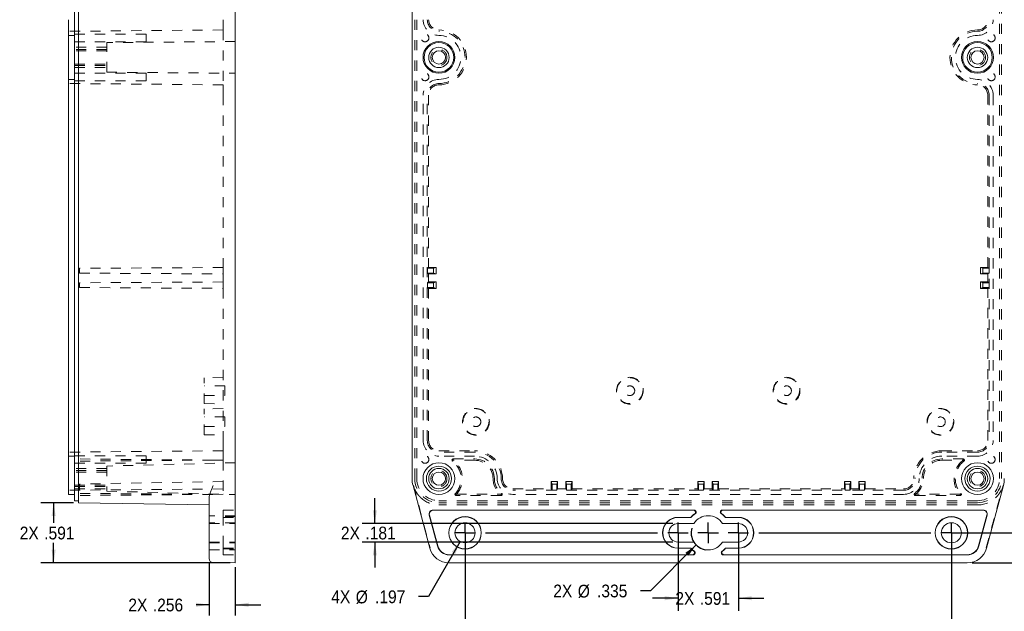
# Model space of a CAD drawing. Header units: inches. Extents: x 0.3 to 33.9, y 0.2 to 21.7.
# Tile 13 of 15: x 18.4 to 28, y 7.4 to 13.2. Entities that reach past the tile are written whole.
import ezdxf

# ---------------------------------------------------------------- set-up
doc = ezdxf.new("R2010")
doc.units = ezdxf.units.IN
doc.header["$MEASUREMENT"] = 0
doc.linetypes.add('SLD-Dashed', pattern=[0.075, 0.05, -0.025])
doc.linetypes.add('SLD-Solid', pattern=[0])
doc.layers.add('SLD-0', color=7, linetype='SLD-Solid')
doc.styles.add('SLDTEXTSTYLE1', font='GOTHIC.TTF', dxfattribs={"width": 0.913})
doc.dimstyles.new('SLDDIMSTYLE1', dxfattribs={"dimtxt": 0.125, "dimasz": 0.13, "dimexe": 0, "dimexo": 0.0625, "dimgap": 0.03125, "dimtad": 0, "dimtih": 1, "dimtoh": 1, "dimdec": 3, "dimrnd": 1e-09, "dimzin": 12, "dimdsep": 46, "dimtxsty": 'SLDTEXTSTYLE1', "dimsah": 1, "dimcen": 0.09, "dimadec": 0, "dimazin": 3, "dimtfac": 1, "dimtdec": 3, "dimtofl": 0, "dimtmove": 0, "dimatfit": 3, "dimfxl": 0, "dimfrac": 2, "dimtolj": 1, "dimtzin": 12, "dimarcsym": 0})
doc.dimstyles.new('SLDDIMSTYLE10', dxfattribs={"dimtxt": 0.125, "dimasz": 0.13, "dimexe": 0, "dimexo": 0.0625, "dimgap": 0.03125, "dimtad": 0, "dimtih": 1, "dimtoh": 1, "dimdec": 3, "dimrnd": 1e-09, "dimzin": 12, "dimdsep": 46, "dimtxsty": 'SLDTEXTSTYLE1', "dimsah": 1, "dimcen": 0, "dimadec": 0, "dimazin": 3, "dimtfac": 1, "dimtdec": 3, "dimtofl": 0, "dimtmove": 0, "dimatfit": 3, "dimfxl": 0, "dimfrac": 2, "dimtolj": 1, "dimtzin": 12, "dimarcsym": 0})
doc.dimstyles.new('SLDDIMSTYLE11', dxfattribs={"dimtxt": 0.125, "dimasz": 0.13, "dimexe": 0, "dimexo": 0.0625, "dimgap": 0.03125, "dimtad": 0, "dimtih": 1, "dimtoh": 1, "dimdec": 3, "dimrnd": 1e-09, "dimzin": 12, "dimdsep": 46, "dimtxsty": 'SLDTEXTSTYLE1', "dimsah": 1, "dimcen": 0, "dimadec": 0, "dimazin": 3, "dimtfac": 1, "dimtdec": 3, "dimtofl": 0, "dimtmove": 0, "dimatfit": 3, "dimfxl": 0, "dimfrac": 2, "dimtolj": 1, "dimtzin": 12, "dimarcsym": 0})
doc.dimstyles.new('SLDDIMSTYLE4', dxfattribs={"dimtxt": 0.125, "dimasz": 0.13, "dimexe": 0, "dimexo": 0.0625, "dimgap": 0.03125, "dimtad": 0, "dimtih": 1, "dimtoh": 1, "dimdec": 3, "dimrnd": 1e-09, "dimzin": 12, "dimdsep": 46, "dimtxsty": 'SLDTEXTSTYLE1', "dimsah": 1, "dimcen": 0.09, "dimadec": 0, "dimazin": 3, "dimtfac": 1, "dimtdec": 3, "dimtmove": 0, "dimatfit": 0, "dimfxl": 0, "dimfrac": 2, "dimtolj": 1, "dimtzin": 12, "dimarcsym": 0})

# ---------------------------------------------------------------- blocks, each defined once
blk = doc.blocks.new('*D45')
at = {"layer": 'SLD-0'}
for p, q in [((20.2254, 7.8885), (20.2254, 7.3713)), ((20.4813, 7.8463), (20.4813, 7.3737)), ((20.2254, 7.4775), (20.0984, 7.4775)), ((20.4813, 7.4775), (20.7313, 7.4775))]:
    blk.add_line(p, q, dxfattribs=at)
for points in [[(20.2254, 7.4775), (20.0954, 7.4975), (20.0954, 7.4575)], [(20.4813, 7.4775), (20.6113, 7.4575), (20.6113, 7.4975)]]:
    blk.add_solid(points, dxfattribs=at)
at = {"layer": 'SLD-0', "char_height": 0.125, "attachment_point": 1, "style": 'SLDTEXTSTYLE1'}
for s, insert in [('2X ', (19.4334, 7.5379, 2.8964)), ('.256', (19.6735, 7.5379, 2.8964))]:
    blk.add_mtext(s, dxfattribs=dict(at, insert=insert))
blk = doc.blocks.new('*D46')
at = {"layer": 'SLD-0'}
for p, q in [((18.8963, 8.4784), (18.5769, 8.4784)), ((18.7018, 8.4784), (18.7018, 8.2823)), ((18.7018, 7.8879), (18.7018, 8.0839)), ((20.4313, 7.8879), (18.5768, 7.8879))]:
    blk.add_line(p, q, dxfattribs=at)
for points in [[(18.7018, 8.4784), (18.6818, 8.3484), (18.7218, 8.3484)], [(18.7018, 7.8879), (18.7218, 8.0179), (18.6818, 8.0179)]]:
    blk.add_solid(points, dxfattribs=at)
at = {"layer": 'SLD-0', "char_height": 0.125, "attachment_point": 1, "style": 'SLDTEXTSTYLE1'}
for s, insert in [('2X ', (18.3694, 8.2436, 2.6414)), ('.591', (18.6095, 8.2436, 2.6414))]:
    blk.add_mtext(s, dxfattribs=dict(at, insert=insert))
blk = doc.blocks.new('*D48')
at = {"layer": 'SLD-0'}
for p, q in [((21.8479, 8.2737), (21.8479, 8.5237)), ((24.768, 8.2737), (21.7229, 8.2737)), ((24.768, 8.0926), (21.7229, 8.0926)), ((21.8479, 8.0926), (21.8479, 7.8426))]:
    blk.add_line(p, q, dxfattribs=at)
for points in [[(21.8479, 8.2737), (21.8679, 8.4037), (21.8279, 8.4037)], [(21.8479, 8.0926), (21.8279, 7.9626), (21.8679, 7.9626)]]:
    blk.add_solid(points, dxfattribs=at)
at = {"layer": 'SLD-0', "char_height": 0.125, "attachment_point": 1, "style": 'SLDTEXTSTYLE1'}
for s, insert in [('2X ', (21.5154, 8.2434, 0.8179)), ('.181', (21.7555, 8.2434, 0.8179))]:
    blk.add_mtext(s, dxfattribs=dict(at, insert=insert))
blk = doc.blocks.new('*D49')
at = {"layer": 'SLD-0'}
for p, q in [((24.9955, 8.0643), (24.549, 7.6142)), ((24.549, 7.6142), (24.449, 7.6142))]:
    blk.add_line(p, q, dxfattribs=at)
blk.add_arc((25.1133, 8.1831), 0.1673, 163.87362, 261.99451, dxfattribs=at)
blk.add_solid([(24.9955, 8.0643), (24.8897, 7.9861), (24.9181, 7.958)], dxfattribs=at)
at = {"layer": 'SLD-0', "char_height": 0.125, "attachment_point": 1, "style": 'SLDTEXTSTYLE1'}
for s, insert in [('2X ', (23.5956, 7.6753, 0.8179)), ('%%c', (23.8357, 7.6734, 0.8179)), ('.335', (24.0242, 7.6753, 0.8179))]:
    blk.add_mtext(s, dxfattribs=dict(at, insert=insert))
blk = doc.blocks.new('*D50')
at = {"layer": 'SLD-0'}
for p, q in [((24.818, 8.1331), (24.818, 7.4167)), ((25.4086, 8.1331), (25.4086, 7.4167)), ((24.818, 7.5417), (24.568, 7.5417)), ((25.4086, 7.5417), (25.6586, 7.5417))]:
    blk.add_line(p, q, dxfattribs=at)
for points in [[(24.818, 7.5417), (24.688, 7.5617), (24.688, 7.5217)], [(25.4086, 7.5417), (25.5386, 7.5217), (25.5386, 7.5617)]]:
    blk.add_solid(points, dxfattribs=at)
at = {"layer": 'SLD-0', "char_height": 0.125, "attachment_point": 1, "style": 'SLDTEXTSTYLE1'}
for s, insert in [('2X ', (24.7912, 7.6022, 0.8179)), ('.591', (25.0313, 7.6022, 0.8179))]:
    blk.add_mtext(s, dxfattribs=dict(at, insert=insert))
blk = doc.blocks.new('*D51')
at = {"layer": 'SLD-0'}
for p, q in [((22.6827, 8.0976), (22.3746, 7.5571)), ((22.3746, 7.5571), (22.2746, 7.5571))]:
    blk.add_line(p, q, dxfattribs=at)
blk.add_solid([(22.6827, 8.0976), (22.6009, 7.9946), (22.6357, 7.9748)], dxfattribs=at)
at = {"layer": 'SLD-0', "char_height": 0.125, "attachment_point": 1, "style": 'SLDTEXTSTYLE1'}
for s, insert in [('%%c', (21.6612, 7.6163, 0.8179)), ('.197', (21.8497, 7.6182, 0.8179)), ('4X ', (21.4211, 7.6182, 0.8179))]:
    blk.add_mtext(s, dxfattribs=dict(at, insert=insert))
blk = doc.blocks.new('*D52')
at = {"layer": 'SLD-0'}
for p, q in [((22.7314, 8.1331), (22.7314, 7.1)), ((27.4952, 8.1331), (27.4952, 7.1)), ((22.7314, 7.225), (24.5858, 7.225)), ((27.4952, 7.225), (25.3431, 7.225))]:
    blk.add_line(p, q, dxfattribs=at)
for points in [[(22.7314, 7.225), (22.8614, 7.205), (22.8614, 7.245)], [(27.4952, 7.225), (27.3652, 7.245), (27.3652, 7.205)]]:
    blk.add_solid(points, dxfattribs=at)
at = {"layer": 'SLD-0', "char_height": 0.125, "attachment_point": 1, "style": 'SLDTEXTSTYLE1'}
for s, insert in [('2X ', (24.5858, 7.2854, 0.8179)), ('4.764', (24.8259, 7.2854, 0.8179))]:
    blk.add_mtext(s, dxfattribs=dict(at, insert=insert))
blk = doc.blocks.new('*D53')
at = {"layer": 'SLD-0'}
for p, q in [((28.573, 8.1831), (28.573, 8.4331)), ((27.5452, 8.1831), (28.698, 8.1831)), ((27.7003, 7.8879), (28.698, 7.8879)), ((28.573, 7.8879), (28.573, 7.6379))]:
    blk.add_line(p, q, dxfattribs=at)
for points in [[(28.573, 8.1831), (28.593, 8.3131), (28.553, 8.3131)], [(28.573, 7.8879), (28.553, 7.7579), (28.593, 7.7579)]]:
    blk.add_solid(points, dxfattribs=at)
at = {"layer": 'SLD-0', "char_height": 0.125, "attachment_point": 1, "style": 'SLDTEXTSTYLE1'}
for s, insert in [('2X ', (28.2405, 8.1159, 0.8179)), ('.295', (28.4806, 8.1159, 0.8179))]:
    blk.add_mtext(s, dxfattribs=dict(at, insert=insert))
blk = doc.blocks.new('*D54')
at = {"layer": 'SLD-0'}
for p, q in [((27.5452, 17.5067), (29.0064, 17.5067)), ((28.8814, 17.5067), (28.8814, 12.9568)), ((28.8814, 8.1831), (28.8814, 12.733)), ((27.5452, 8.1831), (29.0064, 8.1831))]:
    blk.add_line(p, q, dxfattribs=at)
for centre, start, end in [((28.872, 12.8322), 153.43495, 206.56505), ((28.8907, 12.8322), 333.43495, 26.56505)]:
    blk.add_arc(centre, 0.2219, start, end, dxfattribs=at)
for points in [[(28.8814, 17.5067), (28.8614, 17.3767), (28.9014, 17.3767)], [(28.8814, 8.1831), (28.9014, 8.3131), (28.8614, 8.3131)]]:
    blk.add_solid(points, dxfattribs=at)
at = {"layer": 'SLD-0', "insert": (28.6736, 12.8927, -0.7171), "char_height": 0.125, "attachment_point": 1, "style": 'SLDTEXTSTYLE1'}
blk.add_mtext('9.324', dxfattribs=at)
blk = doc.blocks.new('SW_CENTERMARKSYMBOL_2')
at = {"layer": 'SLD-0', "color": 0}
for p, q in [((0, 0), (0, 0.1)), ((2.0866, 0), (2.0866, 0.1)), ((2.3819, 0), (2.3819, 0.1)), ((2.6772, 0), (2.6772, 0.1)), ((4.7638, 0), (4.7638, 0.1)), ((0, 0), (-0.1, 0)), ((0, 0), (0, -0.1)), ((0, 0), (0.1, 0)), ((0.2, 0), (1.8866, 0)), ((2.0866, 0), (1.9866, 0)), ((2.0866, 0), (2.0866, -0.1)), ((2.0866, 0), (2.1866, 0)), ((2.3819, 0), (2.2819, 0)), ((2.3819, 0), (2.3819, -0.1)), ((2.3819, 0), (2.4819, 0)), ((2.6772, 0), (2.5772, 0)), ((2.6772, 0), (2.6772, -0.1)), ((2.6772, 0), (2.7772, 0)), ((2.8772, 0), (4.5638, 0)), ((4.7638, 0), (4.6638, 0)), ((4.7638, 0), (4.7638, -0.1)), ((4.7638, 0), (4.8638, 0))]:
    blk.add_line(p, q, dxfattribs=at)

msp = doc.modelspace()

# ---------------------------------------------------------------- linework, layer by layer
at = {"color": 7, "linetype": 'SLD-Solid', "lineweight": 15}
for p, q in [((18.90693, 8.71441), (18.90693, 16.97541)), ((18.9463, 8.71441), (18.9463, 16.97541)), ((20.4813, 8.71441), (20.4813, 16.97541)), ((22.21301, 8.71441), (22.21301, 16.97541)), ((18.84788, 13.06091), (18.84788, 13.21491)), ((18.84788, 13.06091), (18.90693, 13.06091)), ((18.84788, 12.62891), (18.84788, 13.06091)), ((18.84788, 12.47491), (18.84788, 12.62891)), ((18.84788, 12.62891), (18.90693, 12.62891)), ((18.84788, 9.08841), (18.84788, 12.47491)), ((18.84788, 8.93441), (18.84788, 9.08841)), ((18.84788, 8.93441), (18.90693, 8.93441)), ((18.84788, 8.71441), (18.84788, 8.93441)), ((18.84788, 8.56041), (18.84788, 8.71441)), ((18.90693, 8.49809), (18.90693, 8.71441)), ((18.9463, 8.47841), (18.9463, 8.71441)), ((20.4813, 8.64639), (20.4813, 8.71441)), ((20.4813, 8.64639), (20.4813, 8.03376)), ((22.22196, 8.64639), (22.38612, 8.03376)), ((27.84049, 8.03376), (28.00464, 8.64639)), ((18.84788, 8.56041), (18.90693, 8.56041)), ((18.90693, 8.49809), (18.9463, 8.49809)), ((20.22539, 8.04493), (20.22539, 8.52621)), ((20.22539, 8.45608), (18.9463, 8.47841)), ((22.41904, 8.40659), (24.97539, 8.40659)), ((24.96883, 8.40453), (22.41904, 8.40453)), ((25.25121, 8.40659), (27.80756, 8.40659)), ((27.80756, 8.40453), (25.25778, 8.40453)), ((22.38101, 8.35703), (22.46217, 8.05414)), ((22.46416, 8.05467), (22.383, 8.35757)), ((24.81803, 8.3348), (24.94247, 8.3348)), ((24.9434, 8.33274), (24.81803, 8.33274)), ((24.94247, 8.3348), (24.9434, 8.33274)), ((25.28413, 8.3348), (25.2832, 8.33274)), ((25.40858, 8.33274), (25.2832, 8.33274)), ((25.28413, 8.3348), (25.40858, 8.3348)), ((27.8436, 8.35757), (27.76244, 8.05467)), ((27.76443, 8.05414), (27.84559, 8.35703)), ((24.9726, 8.27368), (24.81803, 8.27368)), ((25.40858, 8.27368), (25.254, 8.27368)), ((20.22539, 7.93101), (20.22539, 8.04493)), ((20.4813, 8.03376), (20.4813, 7.88785)), ((24.81803, 8.09258), (24.9726, 8.09258)), ((24.81803, 8.03352), (24.9434, 8.03352)), ((24.94247, 8.03146), (24.81803, 8.03146)), ((24.94247, 8.03146), (24.9434, 8.03352)), ((25.254, 8.09258), (25.40858, 8.09258)), ((25.2832, 8.03352), (25.40858, 8.03352)), ((25.28413, 8.03146), (25.2832, 8.03352)), ((25.40858, 8.03146), (25.28413, 8.03146)), ((24.95961, 7.96866), (22.57626, 7.96866)), ((22.57626, 7.96659), (24.96567, 7.96659)), ((25.26093, 7.96659), (27.65034, 7.96659)), ((27.65034, 7.96866), (25.26699, 7.96866)), ((20.26408, 7.89165), (20.4813, 7.88785)), ((22.57626, 7.88785), (27.65034, 7.88785))]:
    msp.add_line(p, q, dxfattribs=at)
at = {"color": 7, "linetype": 'SLD-Dashed', "lineweight": 0}
for p, q in [((22.2398, 8.71441), (22.2398, 16.97541)), ((22.25949, 8.71441), (22.25949, 16.97541)), ((27.96712, 16.97541), (27.96712, 8.71441)), ((27.9868, 16.97541), (27.9868, 8.71441)), ((20.3613, 13.21491), (20.3613, 13.11411)), ((20.3613, 13.11411), (18.84788, 13.10091)), ((19.60693, 13.07341), (18.90693, 13.07341)), ((19.60693, 12.99841), (19.60693, 13.07341)), ((20.3613, 13.11411), (20.3613, 12.5757)), ((18.90693, 12.99841), (19.60693, 12.99841)), ((19.22193, 12.94491), (18.90693, 12.94491)), ((19.22193, 12.94491), (18.90693, 12.94491)), ((19.22193, 12.92365), (18.90693, 12.92365)), ((20.4813, 13.00091), (19.22193, 12.98991)), ((19.22193, 12.6999), (19.22193, 12.98991)), ((19.22193, 12.90987), (18.90693, 12.90987)), ((18.90693, 12.77994), (19.22193, 12.77994)), ((18.90693, 12.76617), (19.22193, 12.76617)), ((18.90693, 12.74491), (19.22193, 12.74491)), ((18.90693, 12.74491), (19.22193, 12.74491)), ((19.60693, 12.69141), (18.90693, 12.69141)), ((19.22193, 12.6999), (20.4813, 12.68891)), ((19.60693, 12.69141), (19.60693, 12.61641)), ((20.3613, 12.5757), (18.84788, 12.58891)), ((18.90693, 12.61641), (19.60693, 12.61641)), ((20.3613, 12.5757), (20.3613, 12.47491)), ((20.3613, 12.47491), (20.3613, 10.7845)), ((22.3218, 9.08841), (22.3218, 12.47491)), ((22.3618, 9.08841), (22.3618, 12.47491)), ((22.37501, 12.47491), (22.37501, 10.7845)), ((27.85159, 10.7845), (27.85159, 12.47491)), ((27.8648, 12.47491), (27.8648, 9.08841)), ((27.9048, 12.47491), (27.9048, 9.08841)), ((20.3613, 10.7845), (18.95488, 10.77665)), ((18.95488, 10.77665), (18.95488, 10.72965)), ((18.95488, 10.72965), (20.3613, 10.72179)), ((20.3613, 10.7845), (20.3613, 10.72179)), ((20.3613, 10.72179), (20.3613, 10.64302)), ((22.37501, 10.7845), (22.36273, 10.77665)), ((22.36273, 10.77665), (22.36273, 10.72965)), ((22.42273, 10.77665), (22.36273, 10.77665)), ((22.36273, 10.72965), (22.37501, 10.72179)), ((22.36273, 10.72965), (22.42273, 10.72965)), ((22.37501, 10.7845), (22.44728, 10.7845)), ((22.44728, 10.72179), (22.37501, 10.72179)), ((22.37501, 10.72179), (22.37501, 10.64302)), ((22.44728, 10.7845), (22.42273, 10.77665)), ((22.42273, 10.72965), (22.42273, 10.77665)), ((22.44728, 10.72179), (22.42273, 10.72965)), ((22.44728, 10.7845), (22.44728, 10.72179)), ((27.85159, 10.7845), (27.77932, 10.7845)), ((27.77932, 10.7845), (27.77932, 10.72179)), ((27.77932, 10.7845), (27.80387, 10.77665)), ((27.77932, 10.72179), (27.80387, 10.72965)), ((27.77932, 10.72179), (27.85159, 10.72179)), ((27.80387, 10.72965), (27.80387, 10.77665)), ((27.80387, 10.77665), (27.86387, 10.77665)), ((27.86387, 10.72965), (27.80387, 10.72965)), ((27.85159, 10.7845), (27.86387, 10.77665)), ((27.86387, 10.72965), (27.85159, 10.72179)), ((27.85159, 10.64302), (27.85159, 10.72179)), ((27.86387, 10.77665), (27.86387, 10.72965)), ((20.3613, 10.64302), (18.95488, 10.63516)), ((18.95488, 10.63516), (18.95488, 10.58816)), ((20.3613, 10.64302), (20.3613, 10.58031)), ((22.37501, 10.64302), (22.36273, 10.63516)), ((22.36273, 10.63516), (22.36273, 10.58816)), ((22.42273, 10.63516), (22.36273, 10.63516)), ((22.37501, 10.64302), (22.44728, 10.64302)), ((22.44728, 10.64302), (22.42273, 10.63516)), ((22.42273, 10.58816), (22.42273, 10.63516)), ((22.44728, 10.64302), (22.44728, 10.58031)), ((27.85159, 10.64302), (27.77932, 10.64302)), ((27.77932, 10.64302), (27.77932, 10.58031)), ((27.77932, 10.64302), (27.80387, 10.63516)), ((27.80387, 10.58816), (27.80387, 10.63516)), ((27.80387, 10.63516), (27.86387, 10.63516)), ((27.85159, 10.64302), (27.86387, 10.63516)), ((27.86387, 10.63516), (27.86387, 10.58816)), ((18.95488, 10.58816), (20.3613, 10.58031)), ((20.3613, 10.58031), (20.3613, 9.08841)), ((22.36273, 10.58816), (22.37501, 10.58031)), ((22.36273, 10.58816), (22.42273, 10.58816)), ((22.44728, 10.58031), (22.37501, 10.58031)), ((22.37501, 10.58031), (22.37501, 9.08841)), ((22.44728, 10.58031), (22.42273, 10.58816)), ((27.77932, 10.58031), (27.80387, 10.58816)), ((27.77932, 10.58031), (27.85159, 10.58031)), ((27.86387, 10.58816), (27.80387, 10.58816)), ((27.86387, 10.58816), (27.85159, 10.58031)), ((27.85159, 9.08841), (27.85159, 10.58031)), ((20.3613, 9.70775), (20.17626, 9.70291)), ((20.17626, 9.44991), (20.17626, 9.70291)), ((20.37926, 9.62391), (20.17626, 9.62391)), ((20.37926, 9.52891), (20.37926, 9.62391)), ((20.17626, 9.52891), (20.37926, 9.52891)), ((20.17626, 9.44991), (20.3613, 9.44506)), ((20.3613, 9.403), (20.17626, 9.39816)), ((20.17626, 9.14516), (20.17626, 9.39816)), ((20.37926, 9.31916), (20.17626, 9.31916)), ((20.37926, 9.22416), (20.37926, 9.31916)), ((20.17626, 9.22416), (20.37926, 9.22416)), ((20.17626, 9.14516), (20.3613, 9.14031)), ((20.3613, 9.08841), (20.3613, 8.98761)), ((20.3613, 8.98761), (18.84788, 8.97441)), ((20.3613, 8.98761), (20.3613, 8.89471)), ((22.4758, 8.98761), (22.8258, 8.98761)), ((22.8258, 8.97441), (22.4758, 8.97441)), ((27.4008, 8.98761), (27.7508, 8.98761)), ((27.7508, 8.97441), (27.4008, 8.97441)), ((19.60693, 8.93956), (18.90693, 8.93956)), ((20.26034, 8.89559), (18.90693, 8.90741)), ((20.26034, 8.89559), (18.90693, 8.88624)), ((19.60693, 8.93956), (19.60693, 8.86456)), ((20.3613, 8.89471), (20.3613, 8.5611)), ((22.8258, 8.93441), (22.4758, 8.93441)), ((22.61553, 8.89559), (22.60832, 8.88624)), ((22.61553, 8.89559), (22.61553, 8.90741)), ((22.61553, 8.90741), (22.8258, 8.90741)), ((22.8258, 8.89471), (22.61809, 8.89471)), ((27.7508, 8.93441), (27.4008, 8.93441)), ((27.61107, 8.90741), (27.4008, 8.90741)), ((27.4008, 8.89471), (27.60851, 8.89471)), ((27.61107, 8.89559), (27.61107, 8.90741)), ((27.61107, 8.89559), (27.61828, 8.88624)), ((18.90693, 8.86456), (19.60693, 8.86456)), ((19.22193, 8.81441), (18.90693, 8.81441)), ((19.22193, 8.81441), (18.90693, 8.81441)), ((19.22193, 8.79315), (18.90693, 8.79315)), ((19.22193, 8.77937), (18.90693, 8.77937)), ((20.4813, 8.87041), (19.22193, 8.83743)), ((19.22193, 8.83743), (19.22193, 8.59138)), ((20.3613, 8.68589), (18.95488, 8.66134)), ((23.5757, 8.68589), (23.63841, 8.68589)), ((23.5757, 8.68589), (23.58356, 8.66134)), ((23.5757, 8.61361), (23.5757, 8.68589)), ((23.63841, 8.68589), (23.63056, 8.66134)), ((23.63841, 8.68589), (23.63841, 8.61361)), ((23.71719, 8.68589), (23.7799, 8.68589)), ((23.71719, 8.68589), (23.72504, 8.66134)), ((23.71719, 8.61361), (23.71719, 8.68589)), ((23.7799, 8.68589), (23.77204, 8.66134)), ((23.7799, 8.68589), (23.7799, 8.61361)), ((25.0112, 8.68589), (25.07391, 8.68589)), ((25.0112, 8.68589), (25.01906, 8.66134)), ((25.0112, 8.61361), (25.0112, 8.68589)), ((25.07391, 8.68589), (25.06606, 8.66134)), ((25.07391, 8.68589), (25.07391, 8.61361)), ((25.2154, 8.68589), (25.15269, 8.68589)), ((25.15269, 8.68589), (25.16054, 8.66134)), ((25.15269, 8.68589), (25.15269, 8.61361)), ((25.2154, 8.68589), (25.20754, 8.66134)), ((25.2154, 8.61361), (25.2154, 8.68589)), ((26.50941, 8.68589), (26.4467, 8.68589)), ((26.4467, 8.68589), (26.45456, 8.66134)), ((26.4467, 8.68589), (26.4467, 8.61361)), ((26.50941, 8.68589), (26.50156, 8.66134)), ((26.50941, 8.61361), (26.50941, 8.68589)), ((26.6509, 8.68589), (26.58819, 8.68589)), ((26.58819, 8.68589), (26.59604, 8.66134)), ((26.58819, 8.68589), (26.58819, 8.61361)), ((26.6509, 8.68589), (26.64304, 8.66134)), ((26.6509, 8.61361), (26.6509, 8.68589)), ((20.3613, 8.61361), (18.84788, 8.60041)), ((18.90693, 8.64944), (19.22193, 8.64944)), ((18.90693, 8.63567), (19.22193, 8.63567)), ((18.90693, 8.61441), (19.22193, 8.61441)), ((18.90693, 8.61441), (19.22193, 8.61441)), ((18.95488, 8.66134), (18.95488, 8.60134)), ((19.22193, 8.59138), (20.4813, 8.55841)), ((22.22562, 8.64737), (22.38978, 8.03474)), ((23.1998, 8.61361), (23.5757, 8.61361)), ((27.0268, 8.60041), (23.1998, 8.60041)), ((23.5757, 8.61361), (23.58356, 8.60134)), ((23.58356, 8.66134), (23.58356, 8.60134)), ((23.63056, 8.66134), (23.58356, 8.66134)), ((23.58356, 8.60134), (23.63056, 8.60134)), ((23.63056, 8.60134), (23.63056, 8.66134)), ((23.63056, 8.60134), (23.63841, 8.61361)), ((23.63841, 8.61361), (23.71719, 8.61361)), ((23.71719, 8.61361), (23.72504, 8.60134)), ((23.72504, 8.66134), (23.72504, 8.60134)), ((23.77204, 8.66134), (23.72504, 8.66134)), ((23.72504, 8.60134), (23.77204, 8.60134)), ((23.77204, 8.60134), (23.77204, 8.66134)), ((23.77204, 8.60134), (23.7799, 8.61361)), ((23.7799, 8.61361), (25.0112, 8.61361)), ((25.0112, 8.61361), (25.01906, 8.60134)), ((25.01906, 8.66134), (25.01906, 8.60134)), ((25.06606, 8.66134), (25.01906, 8.66134)), ((25.01906, 8.60134), (25.06606, 8.60134)), ((25.06606, 8.60134), (25.06606, 8.66134)), ((25.06606, 8.60134), (25.07391, 8.61361)), ((25.07391, 8.61361), (25.15269, 8.61361)), ((25.16054, 8.60134), (25.15269, 8.61361)), ((25.16054, 8.60134), (25.16054, 8.66134)), ((25.16054, 8.66134), (25.20754, 8.66134)), ((25.20754, 8.60134), (25.16054, 8.60134)), ((25.20754, 8.66134), (25.20754, 8.60134)), ((25.2154, 8.61361), (25.20754, 8.60134)), ((25.2154, 8.61361), (26.4467, 8.61361)), ((26.45456, 8.60134), (26.4467, 8.61361)), ((26.45456, 8.60134), (26.45456, 8.66134)), ((26.45456, 8.66134), (26.50156, 8.66134)), ((26.50156, 8.60134), (26.45456, 8.60134)), ((26.50156, 8.66134), (26.50156, 8.60134)), ((26.50941, 8.61361), (26.50156, 8.60134)), ((26.50941, 8.61361), (26.58819, 8.61361)), ((26.59604, 8.60134), (26.58819, 8.61361)), ((26.59604, 8.60134), (26.59604, 8.66134)), ((26.59604, 8.66134), (26.64304, 8.66134)), ((26.64304, 8.60134), (26.59604, 8.60134)), ((26.64304, 8.66134), (26.64304, 8.60134)), ((26.6509, 8.61361), (26.64304, 8.60134)), ((26.6509, 8.61361), (27.0268, 8.61361)), ((27.83682, 8.03474), (28.00098, 8.64737)), ((20.26034, 8.56022), (18.90693, 8.56966)), ((20.26034, 8.56022), (18.90693, 8.56818)), ((20.26034, 8.56022), (18.90693, 8.54841)), ((20.3613, 8.5611), (20.26034, 8.56022)), ((27.7508, 8.49809), (22.4758, 8.49809)), ((22.64486, 8.56022), (22.63613, 8.56818)), ((22.64684, 8.5611), (22.64486, 8.56022)), ((22.64486, 8.56022), (22.64486, 8.54841)), ((23.08403, 8.54841), (22.64486, 8.54841)), ((22.64684, 8.5611), (23.08142, 8.5611)), ((23.08403, 8.56022), (23.09113, 8.56966)), ((23.08403, 8.56022), (23.08403, 8.54841)), ((27.0268, 8.56041), (23.1998, 8.56041)), ((27.14257, 8.56022), (27.13548, 8.56966)), ((27.14257, 8.56022), (27.14257, 8.54841)), ((27.14257, 8.54841), (27.58174, 8.54841)), ((27.57976, 8.5611), (27.14518, 8.5611)), ((27.57976, 8.5611), (27.58174, 8.56022)), ((27.58174, 8.56022), (27.59047, 8.56818)), ((27.58174, 8.56022), (27.58174, 8.54841)), ((20.36319, 8.40453), (20.4813, 8.40659)), ((20.36319, 8.40453), (20.36319, 8.35757)), ((27.7508, 8.47841), (22.4758, 8.47841)), ((27.7508, 8.45608), (22.4758, 8.45608)), ((20.4813, 8.35045), (20.22539, 8.35045)), ((20.36319, 8.05467), (20.36319, 8.35757)), ((20.4813, 8.34061), (20.36319, 8.34267)), ((20.36319, 8.3348), (20.4813, 8.33274)), ((20.4813, 8.28155), (20.22539, 8.28155)), ((20.22539, 8.27368), (20.4813, 8.27368)), ((20.22539, 8.09258), (20.4813, 8.09258)), ((20.22539, 8.0847), (20.4813, 8.0847)), ((20.22539, 8.01581), (20.4813, 8.01581)), ((20.36319, 7.96866), (20.36319, 8.05467)), ((20.36319, 8.03146), (20.4813, 8.03352)), ((20.36319, 8.02359), (20.4813, 8.02565)), ((20.36319, 7.96866), (20.4813, 7.96659))]:
    msp.add_line(p, q, dxfattribs=at)
for centre, radius in [((22.3403, 13.03591), 0.0375), ((27.8863, 13.03591), 0.0375), ((22.4758, 12.84491), 0.07874), ((27.7508, 12.84491), 0.07874), ((22.3403, 12.65391), 0.0375), ((27.8863, 12.65391), 0.0375), ((24.3458, 9.57641), 0.13135), ((24.3458, 9.57641), 0.1265), ((25.8808, 9.57641), 0.13135), ((25.8808, 9.57641), 0.1265), ((24.3458, 9.57641), 0.0475), ((25.8808, 9.57641), 0.0475), ((22.8383, 9.27166), 0.13135), ((22.8383, 9.27166), 0.1265), ((27.3883, 9.27166), 0.13135), ((27.3883, 9.27166), 0.1265), ((22.8383, 9.27166), 0.0475), ((27.3883, 9.27166), 0.0475), ((22.3403, 8.90206), 0.0375), ((27.8863, 8.90206), 0.0375), ((22.4758, 8.71441), 0.07874), ((27.7508, 8.71441), 0.07874)]:
    msp.add_circle(centre, radius, dxfattribs=at)
at = {"color": 7, "linetype": 'SLD-Solid', "lineweight": 15}
for centre, radius in [((22.4758, 12.84491), 0.156), ((22.4758, 12.84491), 0.14501), ((22.4758, 12.84491), 0.1), ((27.7508, 12.84491), 0.156), ((27.7508, 12.84491), 0.14501), ((27.7508, 12.84491), 0.1), ((22.4758, 12.84491), 0.06496), ((27.7508, 12.84491), 0.06496), ((22.4758, 8.71441), 0.156), ((22.4758, 8.71441), 0.12302), ((22.4758, 8.71441), 0.1), ((22.4758, 8.71441), 0.06496), ((27.7508, 8.71441), 0.156), ((27.7508, 8.71441), 0.12302), ((27.7508, 8.71441), 0.1), ((27.7508, 8.71441), 0.06496), ((22.73141, 8.18313), 0.15954), ((22.73141, 8.18313), 0.15748), ((27.49519, 8.18313), 0.15954), ((27.49519, 8.18313), 0.15748), ((22.73141, 8.18313), 0.09843), ((27.49519, 8.18313), 0.09843)]:
    msp.add_circle(centre, radius, dxfattribs=at)
at = {"color": 7, "linetype": 'SLD-Dashed', "lineweight": 0}
for centre, radius, start, end in [((22.4758, 13.21491), 0.154, 180, 270), ((22.4758, 13.21491), 0.114, 180, 270), ((22.4758, 13.21491), 0.10079, 180, 270), ((27.7508, 13.21491), 0.10079, 270, 0), ((27.7508, 13.21491), 0.154, 270, 0), ((27.7508, 13.21491), 0.114, 270, 0), ((22.4758, 12.84491), 0.26921, 270, 90), ((22.4758, 12.84491), 0.256, 270, 90), ((22.4758, 12.84491), 0.216, 270, 90), ((27.7508, 12.84491), 0.26921, 90, 270), ((27.7508, 12.84491), 0.256, 90, 270), ((27.7508, 12.84491), 0.216, 90, 270), ((22.4758, 12.47491), 0.154, 90, 180), ((22.4758, 12.47491), 0.114, 90, 180), ((22.4758, 12.47491), 0.10079, 90, 180), ((27.7508, 12.47491), 0.154, 0, 90), ((27.7508, 12.47491), 0.114, 0, 90), ((27.7508, 12.47491), 0.10079, 0, 90), ((22.4758, 9.08841), 0.154, 180, 270), ((22.4758, 9.08841), 0.114, 180, 270), ((22.4758, 9.08841), 0.10079, 180, 270), ((27.7508, 9.08841), 0.10079, 270, 0), ((27.7508, 9.08841), 0.154, 270, 0), ((27.7508, 9.08841), 0.114, 270, 0), ((22.8258, 8.71441), 0.27321, 0, 90), ((22.8258, 8.71441), 0.26, 0, 90), ((27.4008, 8.71441), 0.27321, 90, 180), ((27.4008, 8.71441), 0.26, 90, 180), ((22.61553, 8.89559), 0.01181, 90, 232.360771), ((22.4758, 8.71441), 0.217, 317.633508, 52.360771), ((22.4758, 8.71441), 0.22969, 318.12947, 51.720521), ((22.8258, 8.71441), 0.22, 0, 90), ((22.8258, 8.71441), 0.193, 0, 90), ((22.8258, 8.71441), 0.18031, 0, 90), ((27.4008, 8.71441), 0.22, 90, 180), ((27.4008, 8.71441), 0.193, 90, 180), ((27.4008, 8.71441), 0.18031, 90, 180), ((27.7508, 8.71441), 0.22969, 128.279479, 221.87053), ((27.7508, 8.71441), 0.217, 127.639229, 222.366492), ((27.61107, 8.89559), 0.01181, 307.639229, 90), ((22.4758, 8.71441), 0.236, 180, 270), ((22.4758, 8.71441), 0.21631, 180, 270), ((23.1998, 8.71441), 0.19369, 180, 232.326206), ((23.1998, 8.71441), 0.181, 180, 233.100475), ((23.1998, 8.71441), 0.154, 180, 270), ((23.1998, 8.71441), 0.114, 180, 270), ((23.1998, 8.71441), 0.10079, 180, 270), ((27.0268, 8.71441), 0.10079, 270, 0), ((27.0268, 8.71441), 0.154, 270, 0), ((27.0268, 8.71441), 0.114, 270, 0), ((27.0268, 8.71441), 0.181, 306.899525, 0), ((27.0268, 8.71441), 0.19369, 307.673794, 0), ((27.7508, 8.71441), 0.236, 270, 0), ((27.7508, 8.71441), 0.21631, 270, 0), ((22.4758, 8.71441), 0.25833, 226.763003, 270), ((22.64486, 8.56022), 0.01181, 137.633508, 270), ((23.08403, 8.56022), 0.01181, 270, 53.100475), ((27.14257, 8.56022), 0.01181, 126.899525, 270), ((27.58174, 8.56022), 0.01181, 270, 42.366492), ((27.7508, 8.71441), 0.25833, 270, 313.236997)]:
    msp.add_arc(centre, radius, start, end, dxfattribs=at)
at = {"color": 7, "linetype": 'SLD-Solid', "lineweight": 15}
for centre, radius, start, end in [((22.4758, 8.71441), 0.26279, 180, 195), ((27.7508, 8.71441), 0.26279, 345, 0), ((22.41904, 8.36722), 0.03937, 90, 195), ((22.41904, 8.36722), 0.03731, 90, 195), ((27.80756, 8.36722), 0.03937, 345, 90), ((27.80756, 8.36722), 0.03731, 345, 90), ((24.81803, 8.18313), 0.15167, 90, 270), ((24.81803, 8.18313), 0.14961, 90, 270), ((25.1133, 8.18313), 0.22844, 125.610697, 138.399698), ((25.1133, 8.18313), 0.22638, 124.087536, 138.633775), ((25.1133, 8.18313), 0.16732, 32.763762, 147.236238), ((25.1133, 8.18313), 0.22638, 41.366225, 55.912464), ((25.1133, 8.18313), 0.22844, 41.600302, 54.389303), ((25.40858, 8.18313), 0.15167, 270, 90), ((25.40858, 8.18313), 0.14961, 270, 90), ((24.81803, 8.18313), 0.09055, 90, 270), ((25.40858, 8.18313), 0.09055, 270, 90), ((22.57626, 8.0847), 0.19685, 195, 270), ((22.57626, 8.0847), 0.11811, 195, 270), ((22.57626, 8.0847), 0.11605, 195, 270), ((25.1133, 8.18313), 0.22844, 221.600302, 231.726755), ((25.1133, 8.18313), 0.22638, 221.366225, 233.132197), ((25.1133, 8.18313), 0.16732, 212.763762, 327.236238), ((25.1133, 8.18313), 0.22638, 306.867803, 318.633775), ((25.1133, 8.18313), 0.22844, 308.273245, 318.399698), ((27.65034, 8.0847), 0.11605, 270, 345), ((27.65034, 8.0847), 0.11811, 270, 345), ((27.65034, 8.0847), 0.19685, 270, 345), ((20.26476, 7.93101), 0.03937, 180, 269)]:
    msp.add_arc(centre, radius, start, end, dxfattribs=at)
at = {"color": 7, "linetype": 'SLD-Dashed', "lineweight": 0}
for points in [[(20.3613, 8.89471), (20.32765, 8.89501), (20.29399, 8.8953), (20.26034, 8.89559)], [(22.61809, 8.89471), (22.61725, 8.89501), (22.61639, 8.8953), (22.61553, 8.89559)], [(27.60851, 8.89471), (27.60935, 8.89501), (27.61021, 8.8953), (27.61107, 8.89559)], [(23.08142, 8.5611), (23.08228, 8.5608), (23.08315, 8.56051), (23.08403, 8.56022)], [(27.14518, 8.5611), (27.14432, 8.5608), (27.14345, 8.56051), (27.14257, 8.56022)]]:
    msp.add_open_spline(points, degree=3, dxfattribs=at)
at = {"color": 7, "linetype": 'SLD-Solid', "lineweight": 15}
for points, knots in [([(20.22539, 8.52621), (20.22539, 8.53484), (20.22698, 8.5439), (20.23178, 8.56295), (20.23505, 8.57297), (20.24236, 8.59333), (20.24644, 8.60374), (20.25287, 8.61978), (20.25507, 8.6252), (20.25954, 8.63618), (20.26182, 8.64179), (20.26408, 8.64737)], [0, 0, 0, 0, 0.25, 0.25, 0.5, 0.5, 0.75, 0.75, 0.875, 0.875, 1, 1, 1, 1]), ([(24.98029, 8.36885), (24.98368, 8.37128), (24.98621, 8.37473), (24.98882, 8.3826), (24.98884, 8.38693), (24.98633, 8.39479), (24.98377, 8.39832), (24.97712, 8.40317), (24.973, 8.40453), (24.96883, 8.40453)], [0, 0, 0, 0, 0.25, 0.25, 0.5, 0.5, 0.75, 0.75, 1, 1, 1, 1]), ([(24.97539, 8.40659), (24.97961, 8.40659), (24.98372, 8.40524), (24.99047, 8.40026), (24.993, 8.39669), (24.99545, 8.38871), (24.99536, 8.38431), (24.99259, 8.37646), (24.98992, 8.37298), (24.98643, 8.37061)], [0, 0, 0, 0, 0.25, 0.25, 0.5, 0.5, 0.75, 0.75, 1, 1, 1, 1]), ([(25.24018, 8.37061), (25.23668, 8.37298), (25.23404, 8.3764), (25.23124, 8.3843), (25.23115, 8.38868), (25.23359, 8.39666), (25.23613, 8.40025), (25.24283, 8.40521), (25.24699, 8.40659), (25.25121, 8.40659)], [0, 0, 0, 0, 0.25, 0.25, 0.5, 0.5, 0.75, 0.75, 1, 1, 1, 1]), ([(25.25778, 8.40453), (25.2536, 8.40453), (25.24953, 8.4032), (25.24283, 8.39833), (25.24029, 8.39482), (25.23776, 8.38696), (25.23778, 8.3826), (25.24036, 8.37478), (25.24292, 8.37128), (25.24632, 8.36885)], [0, 0, 0, 0, 0.25, 0.25, 0.5, 0.5, 0.75, 0.75, 1, 1, 1, 1]), ([(24.95961, 7.96866), (24.96371, 7.96866), (24.96771, 7.96994), (24.97433, 7.97464), (24.97688, 7.97805), (24.97954, 7.98569), (24.97965, 7.98997), (24.97738, 7.99772), (24.97502, 8.00125), (24.9718, 8.00379)], [0, 0, 0, 0, 0.25, 0.25, 0.5, 0.5, 0.75, 0.75, 1, 1, 1, 1]), ([(24.97748, 8.00202), (24.98079, 7.99954), (24.98323, 7.99607), (24.98569, 7.98824), (24.98565, 7.98394), (24.98307, 7.97619), (24.98051, 7.9727), (24.97389, 7.96793), (24.96981, 7.96659), (24.96567, 7.96659)], [0, 0, 0, 0, 0.25, 0.25, 0.5, 0.5, 0.75, 0.75, 1, 1, 1, 1]), ([(25.26093, 7.96659), (25.25679, 7.96659), (25.25276, 7.9679), (25.24609, 7.97269), (25.24354, 7.97616), (25.24095, 7.98391), (25.24091, 7.98823), (25.24335, 7.99602), (25.24581, 7.99954), (25.24912, 8.00202)], [0, 0, 0, 0, 0.25, 0.25, 0.5, 0.5, 0.75, 0.75, 1, 1, 1, 1]), ([(25.2548, 8.00379), (25.25158, 8.00125), (25.24924, 7.99777), (25.24695, 7.98997), (25.24706, 7.98572), (25.2497, 7.97807), (25.25227, 7.97465), (25.25885, 7.96996), (25.26289, 7.96866), (25.26699, 7.96866)], [0, 0, 0, 0, 0.25, 0.25, 0.5, 0.5, 0.75, 0.75, 1, 1, 1, 1])]:
    msp.add_open_spline(points, degree=3, knots=knots, dxfattribs=at)
at = {"color": 7, "linetype": 'SLD-Dashed', "lineweight": 0}
for points in [[(22.29884, 8.52621), (22.28966, 8.53484), (22.28132, 8.5439), (22.26604, 8.56295), (22.2591, 8.57297), (22.24696, 8.59333), (22.24168, 8.60374), (22.23484, 8.61978), (22.23274, 8.6252), (22.22891, 8.63618), (22.22716, 8.64179), (22.22562, 8.64737)], [(27.92776, 8.52621), (27.93694, 8.53484), (27.94529, 8.5439), (27.96056, 8.56295), (27.9675, 8.57297), (27.97964, 8.59333), (27.98492, 8.60374), (27.99176, 8.61978), (27.99386, 8.6252), (27.99769, 8.63618), (27.99944, 8.64179), (28.00098, 8.64737)]]:
    msp.add_open_spline(points, degree=3, knots=[0, 0, 0, 0, 0.25, 0.25, 0.5, 0.5, 0.75, 0.75, 0.875, 0.875, 1, 1, 1, 1], dxfattribs=at)

# ---------------------------------------------------------------- block references
at = {"layer": 'SLD-0'}
msp.add_blockref('SW_CENTERMARKSYMBOL_2', (22.73141, 8.18313), dxfattribs=at)

# ---------------------------------------------------------------- dimensions: what is measured, and where the dimension line sits
for base, p1, p2, text, dimstyle, picture, middle in [((28.88136, 8.18313), (27.49519, 17.50668), (27.49519, 8.18313), '(<>)', 'SLDDIMSTYLE1', '*D54', (28.88136, 12.84491)), ((21.84785, 8.09258), (24.81803, 8.27368), (24.81803, 8.09258), '2X <>', 'SLDDIMSTYLE4', '*D48', (21.84785, 8.18297)), ((18.70185, 7.88785), (20.4813, 8.47841), (20.4813, 7.88785), '2X <>', 'SLDDIMSTYLE1', '*D46', (18.70185, 8.18313)), ((28.57297, 7.88785), (27.49519, 8.18313), (27.65034, 7.88785), '2X <>', 'SLDDIMSTYLE4', '*D53', (28.57297, 8.05543))]:
    dim = msp.add_linear_dim(base=base, p1=p1, p2=p2, angle=90, text=text, dimstyle=dimstyle, dxfattribs=at)
    dim.commit()
    dim.dimension.update_dxf_attribs({"geometry": picture, "text_midpoint": middle, "dimtype": 160})
for base, p1, p2, dimstyle, picture, middle in [((20.22539, 7.47747), (20.4813, 8.71441), (20.22539, 8.71441), 'SLDDIMSTYLE4', '*D45', (19.7659, 7.47747)), ((27.49519, 7.22498), (22.73141, 8.18313), (27.49519, 8.18313), 'SLDDIMSTYLE1', '*D52', (24.96442, 7.22498)), ((25.40858, 7.54171), (24.81803, 8.18313), (25.40858, 8.18313), 'SLDDIMSTYLE4', '*D50', (25.12368, 7.54171))]:
    dim = msp.add_linear_dim(base=base, p1=p1, p2=p2, text='2X <>', dimstyle=dimstyle, dxfattribs=at)
    dim.commit()
    dim.dimension.update_dxf_attribs({"geometry": picture, "text_midpoint": middle, "dimtype": 160})
for p1, p2, text, dimstyle, picture, middle in [((25.23113, 8.30192), (24.99547, 8.06434), '2X <>', 'SLDDIMSTYLE11', '*D49', (24.02229, 7.61424)), ((22.78015, 8.26864), (22.68267, 8.09762), '4X <>', 'SLDDIMSTYLE10', '*D51', (21.84785, 7.55711))]:
    dim = msp.add_diameter_dim_2p(p1=p1, p2=p2, text=text, dimstyle=dimstyle, dxfattribs=at)
    dim.commit()
    dim.dimension.update_dxf_attribs({"geometry": picture, "text_midpoint": middle, "dimtype": 163})

doc.saveas('drawing.dxf')
